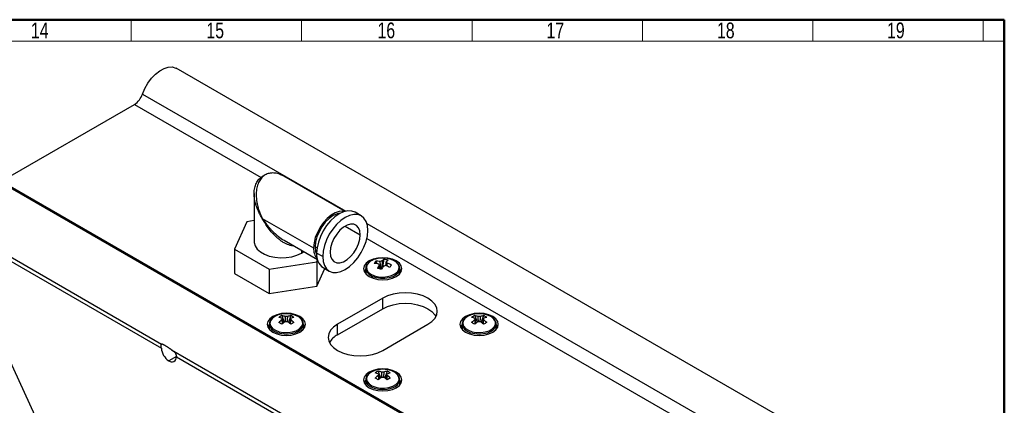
# Model space of a CAD drawing. Header units: millimetres. Extents: x 25 to 410, y 10 to 287.
# Tile 21 of 21: x 295 to 410, y 242 to 287. Entities that reach past the tile are written whole.
import ezdxf

# ---------------------------------------------------------------- set-up
doc = ezdxf.new("R2010")
doc.units = ezdxf.units.MM
doc.styles.add('SLDTEXTSTYLE0', font='TXT', dxfattribs={"width": 0.75})

msp = doc.modelspace()

# ---------------------------------------------------------------- linework, layer by layer
at = {"color": 7, "linetype": 'Continuous', "lineweight": 50}
for p, q in [((25.0788, 287.2148), (410.0788, 287.2148)), ((410.0788, 287.2148), (410.0788, 10.2148))]:
    msp.add_line(p, q, dxfattribs=at)
at = {"color": 7, "linetype": 'Continuous', "lineweight": 18}
for p, q in [((307.61, 287.1823), (307.61, 284.6823)), ((327.61, 287.1823), (327.61, 284.6823)), ((347.61, 287.1823), (347.61, 284.6823)), ((367.61, 287.1823), (367.61, 284.6823)), ((387.61, 287.1823), (387.61, 284.6823)), ((407.61, 287.1823), (407.61, 284.6823)), ((287.61, 284.6823), (307.61, 284.6823)), ((307.61, 284.6823), (327.61, 284.6823)), ((327.61, 284.6823), (347.61, 284.6823)), ((347.61, 284.6823), (367.61, 284.6823)), ((407.61, 284.6823), (367.61, 284.6823)), ((410.0788, 284.6823), (407.61, 284.6823))]:
    msp.add_line(p, q, dxfattribs=at)
at = {"color": 7, "linetype": 'Continuous', "lineweight": 25}
for p, q in [((404.8223, 228.4348), (312.8985, 281.5013)), ((292.3856, 268.2509), (307.9913, 277.2598)), ((382.902, 215.7804), (290.9781, 268.847)), ((292.3856, 268.2509), (384.3095, 215.1844)), ((323.3447, 268.9801), (322.9904, 268.7756)), ((332.7073, 264.6895), (325.5315, 268.8151)), ((322.0407, 266.7954), (322.0407, 261.122)), ((321.2, 263.474), (319.717, 260.2528)), ((322.0407, 263.6051), (321.2, 263.474)), ((322.9973, 263.8754), (329.0199, 260.4127)), ((334.5996, 264.1783), (333.891, 264.5856)), ((287.3721, 262.8539), (311.1807, 249.1096)), ((287.6373, 262.1969), (311.1495, 248.6236)), ((325.5514, 261.3059), (329.4674, 259.0545)), ((319.717, 260.2528), (323.8078, 257.9009)), ((319.717, 260.2528), (319.717, 257.3949)), ((287.6373, 259.5898), (296.3052, 240.6979)), ((327.5935, 259.798), (327.8643, 259.9762)), ((330.0842, 259.3934), (329.3756, 259.8008)), ((329.3815, 258.77), (329.4847, 258.9941)), ((337.2775, 259.0618), (337.112, 258.1247)), ((337.8747, 259.1216), (337.7975, 259.1367)), ((338.3215, 258.9708), (337.8737, 259.1218)), ((323.8078, 257.9009), (329.3815, 258.77)), ((323.8078, 257.9009), (323.8078, 255.043)), ((329.3815, 258.77), (329.3815, 255.9121)), ((329.3815, 255.9121), (330.3334, 257.9798)), ((330.1528, 258.0837), (330.8613, 257.6763)), ((335.1348, 257.9762), (335.1348, 257.3629)), ((336.3171, 258.8327), (336.4553, 258.5545)), ((339.1348, 257.3629), (339.1348, 257.9762)), ((319.717, 257.3949), (323.8078, 255.043)), ((323.8078, 255.043), (329.3815, 255.9121)), ((337.1348, 254.4882), (331.8315, 251.4267)), ((337.1348, 253.2634), (337.1348, 254.4882)), ((331.8315, 250.2019), (337.1348, 253.2634)), ((325.3015, 252.4546), (325.5724, 251.6707)), ((326.3406, 252.4546), (326.0697, 251.6707)), ((347.9289, 252.4546), (348.1999, 251.6707)), ((348.968, 252.4546), (348.6971, 251.6707)), ((323.8211, 251.4449), (323.8211, 250.8316)), ((327.8211, 250.8316), (327.8211, 251.4449)), ((331.8315, 250.2019), (331.8315, 251.4267)), ((337.1348, 248.3652), (342.4381, 251.4267)), ((346.4485, 251.4449), (346.4485, 250.8316)), ((350.4485, 250.8316), (350.4485, 251.4449)), ((312.354, 248.4322), (379.296, 209.7874)), ((312.9154, 247.6041), (379.5612, 209.1303)), ((336.6152, 245.9234), (336.8862, 245.1394)), ((337.6543, 245.9234), (337.3834, 245.1394)), ((335.1348, 244.9137), (335.1348, 244.3004)), ((339.1348, 244.3004), (339.1348, 244.9137))]:
    msp.add_line(p, q, dxfattribs=at)
at = {"color": 8, "linetype": 'Continuous', "lineweight": 25}
for p, q in [((308.9385, 278.4803), (332.7912, 264.7104)), ((307.9913, 277.2598), (322.8638, 268.6741)), ((332.7266, 262.9664), (334.4946, 261.9499)), ((335.2629, 263.2835), (400.8623, 225.4138)), ((335.2648, 261.5152), (399.9151, 224.1933)), ((327.5935, 260.1319), (327.5935, 259.798)), ((329.4202, 260.3862), (329.1963, 260.5149)), ((335.5438, 258.716), (335.5438, 258.8764)), ((337.8737, 259.1218), (337.6716, 259.1628)), ((324.2301, 252.1906), (324.2301, 252.3452)), ((346.8575, 252.1906), (346.8575, 252.3452)), ((312.9093, 247.646), (312.0325, 247.1399)), ((335.5438, 245.6593), (335.5438, 245.8139))]:
    msp.add_line(p, q, dxfattribs=at)
at = {"color": 7, "linetype": 'Continuous', "lineweight": 25, "flags": 128}
for points in [[(308.9385, 278.4803), (309.2126, 279.1329), (309.5684, 279.7575), (309.9909, 280.3278), (310.4623, 280.8197), (310.9625, 281.2125), (311.4707, 281.4896), (311.9652, 281.6394), (312.4253, 281.6554), (312.8315, 281.5371), (312.8985, 281.5013)], [(332.65, 264.6733), (332.4601, 264.7049), (332.0221, 264.6767), (331.5531, 264.5202), (331.0736, 264.2423), (330.6046, 263.8551), (330.1666, 263.3756), (329.7787, 262.8246), (329.4579, 262.2264), (329.2182, 261.607), (329.07, 260.9935), (329.0199, 260.4127)], [(333.891, 264.5856), (333.4921, 264.7328), (333.0346, 264.7506), (332.5381, 264.6371), (332.0219, 264.3967), (331.5056, 264.0386), (331.0092, 263.5766), (330.5517, 263.0285), (330.1507, 262.4152), (329.8216, 261.7605), (329.5771, 261.0893), (329.4265, 260.4276), (329.3756, 259.8008)], [(332.1721, 264.4788), (331.7844, 264.4033), (331.3133, 264.1917), (330.8423, 263.8572), (330.3948, 263.4166), (329.9934, 262.8921), (329.6582, 262.31), (329.406, 261.6993), (329.2494, 261.0908), (329.1963, 260.5149)], [(335.3767, 262.4612), (335.3258, 263.0291), (335.1753, 263.5162), (334.9307, 263.9038), (334.6016, 264.1771), (334.2006, 264.3254), (333.7431, 264.3432), (333.2467, 264.2297), (332.7304, 263.9893), (332.2142, 263.6312), (331.7178, 263.1692), (331.2603, 262.6211), (330.8592, 262.0079), (330.5302, 261.3531), (330.2856, 260.682), (330.135, 260.0203), (330.0842, 259.3934)], [(330.0842, 259.3934), (330.135, 258.8255), (330.2856, 258.3384), (330.5302, 257.9507), (330.8592, 257.6775), (331.2603, 257.5291), (331.7178, 257.5114), (332.2142, 257.6249), (332.7304, 257.8653), (333.2467, 258.2233), (333.7431, 258.6853), (334.2006, 259.2335), (334.6016, 259.8467), (334.9307, 260.5015), (335.1753, 261.1726), (335.3258, 261.8343), (335.3767, 262.4612)], [(334.4946, 261.9499), (334.4433, 262.4087), (334.2925, 262.7814), (334.0509, 263.0464), (333.7326, 263.1882), (333.356, 263.1986), (332.9431, 263.077), (332.5178, 262.8305), (332.1048, 262.4734), (331.7283, 262.0264), (331.4099, 261.5155), (331.1683, 260.9705), (331.0175, 260.4229), (330.9663, 259.9047)], [(330.9663, 259.9047), (331.0175, 259.4459), (331.1683, 259.0732), (331.4099, 258.8082), (331.7283, 258.6664), (332.1048, 258.656), (332.5178, 258.7776), (332.9431, 259.0241), (333.356, 259.3812), (333.7326, 259.8282), (334.0509, 260.339), (334.2925, 260.8841), (334.4433, 261.4316), (334.4946, 261.9499)], [(322.0407, 261.122), (322.0455, 261.02), (322.1532, 260.6327), (322.398, 260.2668), (322.7692, 259.9383), (323.2506, 259.6615), (323.8212, 259.4486), (324.456, 259.3088), (325.1272, 259.2482), (325.8057, 259.2695), (326.4616, 259.3718), (327.0663, 259.5506), (327.5935, 259.798)], [(329.1963, 260.5149), (329.2494, 260.0006), (329.3802, 259.6229)], [(335.5438, 258.8764), (335.1862, 258.6074), (334.9614, 258.2941), (334.8848, 257.958), (334.9614, 257.6218), (335.1862, 257.3085), (335.5438, 257.0395), (336.0098, 256.8331), (336.5524, 256.7033), (337.1348, 256.6591), (337.7171, 256.7033), (338.2598, 256.8331), (338.7258, 257.0395)], [(338.7258, 257.0395), (339.0833, 257.3085), (339.3081, 257.6218), (339.3848, 257.958), (339.3081, 258.2941), (339.0833, 258.6074), (338.7258, 258.8764), (338.2598, 259.0828), (337.7171, 259.2126), (337.1348, 259.2569), (336.5524, 259.2126), (336.0098, 259.0828), (335.5438, 258.8764)], [(335.152, 257.9595), (334.9614, 257.6817), (334.9482, 257.6518)], [(339.3214, 257.6518), (339.3081, 257.6817), (339.1348, 257.9406)], [(342.4381, 251.4267), (342.9044, 251.7547), (343.251, 252.129), (343.4644, 252.5351), (343.5364, 252.9575), (343.4644, 253.3798), (343.251, 253.7859), (342.9044, 254.1602), (342.4381, 254.4882), (341.8698, 254.7574), (341.2215, 254.9575), (340.518, 255.0807), (339.7864, 255.1223), (339.0548, 255.0807), (338.3514, 254.9575), (337.703, 254.7574), (337.1348, 254.4882)], [(337.1348, 253.2634), (337.703, 253.5326), (338.3514, 253.7327), (339.0548, 253.8559), (339.7864, 253.8975), (340.518, 253.8559), (341.2215, 253.7327), (341.8698, 253.5326), (342.4381, 253.2634), (342.9044, 252.9354), (343.251, 252.5611), (343.3832, 252.3451)], [(324.2301, 252.3452), (323.8725, 252.0761), (323.6477, 251.7629), (323.5711, 251.4267), (323.6477, 251.0905), (323.8725, 250.7772), (324.2301, 250.5082), (324.6961, 250.3018), (325.2387, 250.1721), (325.8211, 250.1278), (326.4034, 250.1721), (326.9461, 250.3018), (327.4121, 250.5082)], [(327.4121, 250.5082), (327.7696, 250.7772), (327.9944, 251.0905), (328.0711, 251.4267), (327.9944, 251.7629), (327.7696, 252.0761), (327.4121, 252.3452), (326.9461, 252.5516), (326.4034, 252.6813), (325.8211, 252.7256), (325.2387, 252.6813), (324.6961, 252.5516), (324.2301, 252.3452)], [(325.2842, 252.6315), (324.8768, 252.5328), (324.4587, 252.3498)], [(346.8575, 252.3452), (346.4999, 252.0761), (346.2751, 251.7629), (346.1985, 251.4267), (346.2751, 251.0905), (346.4999, 250.7772), (346.8575, 250.5082), (347.3235, 250.3018), (347.8661, 250.1721), (348.4485, 250.1278), (349.0308, 250.1721), (349.5735, 250.3018), (350.0395, 250.5082)], [(350.0395, 250.5082), (350.397, 250.7772), (350.6218, 251.0905), (350.6985, 251.4267), (350.6218, 251.7629), (350.397, 252.0761), (350.0395, 252.3452), (349.5735, 252.5516), (349.0308, 252.6813), (348.4485, 252.7256), (347.8661, 252.6813), (347.3235, 252.5516), (346.8575, 252.3452)], [(347.9117, 252.6315), (347.5042, 252.5328), (347.0861, 252.3498)], [(323.8211, 251.4093), (323.6477, 251.1505), (323.6345, 251.1205)], [(328.0077, 251.1205), (327.9944, 251.1505), (327.8211, 251.4093)], [(331.8315, 251.4267), (331.3651, 251.0986), (331.0186, 250.7244), (330.8052, 250.3183), (330.7331, 249.8959), (330.8052, 249.4736), (331.0186, 249.0675), (331.3651, 248.6932), (331.8315, 248.3652), (332.3997, 248.0959), (333.0481, 247.8959), (333.7515, 247.7727), (334.4831, 247.7311), (335.2147, 247.7727), (335.9182, 247.8959), (336.5665, 248.0959), (337.1348, 248.3652)], [(346.4485, 251.4093), (346.2751, 251.1505), (346.2619, 251.1205)], [(350.6351, 251.1205), (350.6218, 251.1505), (350.4485, 251.4093)], [(338.7258, 243.977), (339.0833, 244.246), (339.3081, 244.5593), (339.3848, 244.8954), (339.3081, 245.2316), (339.0833, 245.5449), (338.7258, 245.8139), (338.2598, 246.0203), (337.7171, 246.1501), (337.1348, 246.1943), (336.5524, 246.1501), (336.0098, 246.0203), (335.5438, 245.8139)], [(335.5438, 245.8139), (335.1862, 245.5449), (334.9614, 245.2316), (334.8848, 244.8954), (334.9614, 244.5593), (335.1862, 244.246), (335.5438, 243.977), (336.0098, 243.7706), (336.5524, 243.6408), (337.1348, 243.5965), (337.7171, 243.6408), (338.2598, 243.7706), (338.7258, 243.977)], [(336.5979, 246.1003), (336.1905, 246.0016), (335.7724, 245.8185)], [(335.1348, 244.8781), (334.9614, 244.6192), (334.9482, 244.5892)], [(339.3214, 244.5892), (339.3081, 244.6192), (339.1348, 244.8781)]]:
    msp.add_lwpolyline(points, dxfattribs=at)
at = {"color": 8, "linetype": 'Continuous', "lineweight": 25, "flags": 128}
for points in [[(336.5979, 259.1628), (336.3387, 259.1075), (335.8948, 258.9459), (335.5429, 258.7212), (335.3091, 258.4501), (335.2107, 258.1525), (335.2549, 257.8507), (335.4386, 257.567), (335.7481, 257.3223), (336.1604, 257.135), (336.645, 257.0188), (337.1659, 256.9825), (337.6845, 257.0285), (338.1624, 257.1537), (338.564, 257.3486), (338.8596, 257.5989), (339.0273, 257.8859), (339.0546, 258.1884), (338.9396, 258.4839), (338.6907, 258.7506), (338.3264, 258.9686), (338.3215, 258.9708)], [(335.1348, 257.975), (335.1516, 257.8265), (335.2863, 257.5353), (335.547, 257.2742), (335.9158, 257.0609), (336.3677, 256.9099), (336.8719, 256.8316), (337.394, 256.8314), (337.8985, 256.9091), (338.3509, 257.0596), (338.7204, 257.2725), (338.9818, 257.5334), (339.1174, 257.8245), (339.1347, 257.9646)], [(324.4587, 252.3498), (324.1416, 252.1084), (323.9491, 251.8267), (323.8955, 251.5253), (323.9846, 251.2268), (324.21, 250.9533), (324.5548, 250.725), (324.9936, 250.5588), (325.4937, 250.4672), (326.0181, 250.4569), (326.5279, 250.5286), (326.9853, 250.677), (327.3563, 250.8912), (327.6134, 251.1553), (327.7377, 251.4496), (327.7198, 251.7523), (327.561, 252.041), (327.2733, 252.2943), (326.8778, 252.4934), (326.4039, 252.6235), (326.3579, 252.6315)], [(347.0861, 252.3498), (346.769, 252.1084), (346.5766, 251.8267), (346.5229, 251.5253), (346.612, 251.2268), (346.8374, 250.9533), (347.1822, 250.725), (347.621, 250.5588), (348.1211, 250.4672), (348.6455, 250.4569), (349.1553, 250.5286), (349.6127, 250.677), (349.9837, 250.8912), (350.2409, 251.1553), (350.3651, 251.4496), (350.3472, 251.7523), (350.1884, 252.041), (349.9007, 252.2943), (349.5052, 252.4934), (349.0313, 252.6235), (348.9853, 252.6315)], [(323.8213, 251.4627), (323.8211, 251.4449), (323.8892, 251.1461), (324.089, 250.8677), (324.4069, 250.6285), (324.8211, 250.4451), (325.3034, 250.3297), (325.8211, 250.2904), (326.3387, 250.3297), (326.8211, 250.4451), (327.2353, 250.6285), (327.5531, 250.8677), (327.7529, 251.1461), (327.8211, 251.4449), (327.8207, 251.4675)], [(346.4487, 251.4627), (346.4485, 251.4449), (346.5166, 251.1461), (346.7164, 250.8677), (347.0343, 250.6285), (347.4485, 250.4451), (347.9308, 250.3297), (348.4485, 250.2904), (348.9661, 250.3297), (349.4485, 250.4451), (349.8627, 250.6285), (350.1805, 250.8677), (350.3803, 251.1461), (350.4485, 251.4449), (350.4481, 251.4675)], [(335.7724, 245.8185), (335.4553, 245.5772), (335.2628, 245.2954), (335.2092, 244.9941), (335.2983, 244.6956), (335.5237, 244.422), (335.8685, 244.1937), (336.3073, 244.0276), (336.8074, 243.9359), (337.3318, 243.9256), (337.8416, 243.9973), (338.299, 244.1458), (338.67, 244.36), (338.9272, 244.624), (339.0514, 244.9183), (339.0335, 245.221), (338.8747, 245.5097), (338.587, 245.763), (338.1915, 245.9621), (337.7176, 246.0922), (337.6716, 246.1003)], [(335.135, 244.9314), (335.1348, 244.9137), (335.2029, 244.6149), (335.4027, 244.3364), (335.7206, 244.0973), (336.1348, 243.9138), (336.6171, 243.7984), (337.1348, 243.7591), (337.6524, 243.7984), (338.1348, 243.9138), (338.549, 244.0973), (338.8668, 244.3364), (339.0666, 244.6149), (339.1348, 244.9137), (339.1344, 244.9362)]]:
    msp.add_lwpolyline(points, dxfattribs=at)
at = {"color": 7, "linetype": 'Continuous', "lineweight": 25}
for centre, radius, start, end in [((306.7361, 279.2118), 2.3207, 302.742781, 341.626775), ((330.8519, 260.2999), 1.8354, 176.477884, 220.328029), ((331.1571, 259.5726), 1.796, 172.701814, 235.999045), ((337.1348, 255.9574), 3.25, 80.492491, 99.507509), ((337.1178, 258.1283), 0.741, 94.211936, 112.618046), ((338.06, 257.9846), 1.3313, 125.996049, 138.46774), ((336.8295, 256.144), 2.952, 71.766911, 81.270755), ((338.5356, 257.8706), 1.3313, 125.996049, 138.46774), ((337.586, 257.7116), 1.6931, 138.538238, 150.003112), ((336.254, 255.4157), 3.1453, 83.037292, 92.448983), ((336.4515, 255.6903), 3.1453, 83.037292, 92.448983), ((341.1758, 255.7731), 5.1658, 149.374324, 154.417984), ((335.2201, 251.5474), 6.5851, 74.390576, 78.647091), ((336.8746, 258.6084), 0.2495, 196.442013, 234.739482), ((341.6514, 255.6591), 5.1658, 149.374324, 154.417984), ((337.1517, 259.0297), 0.741, 274.211936, 292.618046), ((336.051, 254.4973), 4.0902, 62.298837, 70.197162), ((337.395, 258.5496), 0.2495, 16.442013, 54.739482), ((336.2486, 254.7719), 4.0902, 62.298837, 70.197162), ((370.5246, 234.8963), 40.0029, 144.028452, 144.512897), ((326.2444, 250.4008), 2.26, 114.659426, 125.335198), ((324.499, 250.1681), 2.122, 66.883126, 78.079897), ((327.7565, 248.685), 4.0873, 126.379404, 133.608639), ((325.8211, 249.4262), 3.25, 80.492491, 99.507509), ((324.8632, 250.3783), 2.122, 66.883126, 78.079897), ((325.4908, 252.0478), 0.1742, 155.578179, 204.421821), ((325.8211, 251.4756), 0.8635, 81.694021, 98.305979), ((326.7789, 250.3783), 2.122, 101.920103, 113.116874), ((327.1431, 250.1681), 2.122, 101.920103, 113.116874), ((326.1514, 252.0478), 0.1742, 335.578179, 24.421821), ((323.8857, 248.685), 4.0873, 46.391361, 53.620596), ((325.3977, 250.4008), 2.26, 54.664802, 65.340574), ((348.8718, 250.4008), 2.26, 114.659426, 125.335198), ((347.1265, 250.1681), 2.122, 66.883126, 78.079897), ((350.3839, 248.685), 4.0873, 126.379404, 133.608639), ((348.4485, 249.4262), 3.25, 80.492491, 99.507509), ((347.4906, 250.3783), 2.122, 66.883126, 78.079897), ((348.1182, 252.0478), 0.1742, 155.578179, 204.421821), ((348.4485, 251.4756), 0.8635, 81.694021, 98.305979), ((349.4064, 250.3783), 2.122, 101.920103, 113.116874), ((349.7705, 250.1681), 2.122, 101.920103, 113.116874), ((348.7788, 252.0478), 0.1742, 335.578179, 24.421821), ((346.5131, 248.685), 4.0873, 46.391361, 53.620596), ((348.0251, 250.4008), 2.26, 54.664802, 65.340574), ((321.7543, 245.7102), 6.7341, 58.213589, 61.791788), ((328.1206, 248.4748), 4.0873, 126.379404, 133.608639), ((325.8211, 252.6199), 0.8635, 261.694021, 278.305979), ((323.5215, 248.4748), 4.0873, 46.391361, 53.620596), ((329.8878, 245.7102), 6.7341, 118.208212, 121.786411), ((344.3817, 245.7102), 6.7341, 58.213589, 61.791788), ((350.748, 248.4748), 4.0873, 126.379404, 133.608639), ((348.4485, 252.6199), 0.8635, 261.694021, 278.305979), ((346.1489, 248.4748), 4.0873, 46.391361, 53.620596), ((352.5153, 245.7102), 6.7341, 118.208212, 121.786411), ((332.8882, 248.1688), 2.2913, 117.463071, 150.888283), ((313.0774, 248.7663), 1.9332, 184.234032, 237.280198), ((312.3779, 247.5547), 0.5398, 230.217333, 5.253323), ((337.1348, 242.8949), 3.25, 80.492491, 99.507509), ((337.5581, 243.8695), 2.26, 114.659426, 125.335198), ((335.8127, 243.6368), 2.122, 66.883126, 78.079897), ((339.0702, 242.1538), 4.0873, 126.379404, 133.608639), ((333.068, 239.1789), 6.7341, 58.213589, 61.791788), ((336.1769, 243.8471), 2.122, 66.883126, 78.079897), ((339.4343, 241.9435), 4.0873, 126.379404, 133.608639), ((336.8045, 245.5165), 0.1742, 155.578179, 204.421821), ((337.1348, 244.9443), 0.8635, 81.694021, 98.305979), ((337.1348, 246.0887), 0.8635, 261.694021, 278.305979), ((338.0926, 243.8471), 2.122, 101.920103, 113.116874), ((334.8352, 241.9435), 4.0873, 46.391361, 53.620596), ((338.4568, 243.6368), 2.122, 101.920103, 113.116874), ((337.4651, 245.5165), 0.1742, 335.578179, 24.421821), ((335.1994, 242.1538), 4.0873, 46.391361, 53.620596), ((336.7114, 243.8695), 2.26, 54.664802, 65.340574), ((341.2015, 239.1789), 6.7341, 118.208212, 121.786411)]:
    msp.add_arc(centre, radius, start, end, dxfattribs=at)
for points, knots in [([(322.9973, 263.8754), (322.907, 264.022), (322.7385, 264.2955), (322.5416, 264.6935), (322.397, 265.0363), (322.2306, 265.5029), (322.0843, 266.0846), (322.0204, 266.8021), (322.0802, 267.4509), (322.2731, 268.0192), (322.5711, 268.4787), (322.8515, 268.6774), (322.988, 268.7742)], [0, 0, 0, 0, 0.08762088, 0.16341072, 0.22737099, 0.27950641, 0.42097705, 0.54282541, 0.66981585, 0.78702316, 0.89631793, 1, 1, 1, 1]), ([(325.5314, 268.8148), (325.33, 268.9167), (324.9419, 269.1132), (324.351, 269.2244), (323.8094, 269.1874), (323.3298, 269.0019), (322.9264, 268.6754), (322.6048, 268.2135), (322.4201, 267.7305), (322.3264, 267.2918), (322.2872, 266.9466), (322.2775, 266.5922), (322.2946, 266.2273), (322.3418, 265.8321), (322.4379, 265.3376), (322.6286, 264.6677), (322.8613, 264.1677), (322.9973, 263.8754)], [0, 0, 0, 0, 0.08670308, 0.16716134, 0.2421931, 0.31337658, 0.38453306, 0.4595556, 0.5400231, 0.5827719, 0.62733954, 0.66750321, 0.71101703, 0.75792773, 0.80827254, 0.88789431, 1, 1, 1, 1]), ([(322.9973, 263.8754), (323.1082, 263.7076), (323.3148, 263.395), (323.6355, 262.9835), (323.9224, 262.6525), (324.3232, 262.2296), (324.8506, 261.7743), (325.3178, 261.4149), (325.5504, 261.3068), (325.5516, 261.3063)], [0, 0, 0, 0, 0.16368661, 0.30498391, 0.42389614, 0.52043369, 0.77974288, 0.99881378, 1, 1, 1, 1]), ([(326.7021, 260.6444), (326.6591, 260.6428), (326.4134, 260.6341), (326.0459, 260.7662), (325.6231, 260.9596), (325.3045, 261.1523), (324.9931, 261.378), (324.6853, 261.6371), (324.3664, 261.945), (323.9849, 262.3669), (323.4995, 262.9961), (323.1829, 263.5505), (322.9973, 263.8754)], [0, 0, 0, 0, 0.02879252, 0.16448999, 0.23837977, 0.31665911, 0.38820207, 0.46657434, 0.55187326, 0.6441742, 0.79145189, 1, 1, 1, 1]), ([(336.6132, 259.1626), (336.4678, 259.1337), (336.164, 259.0733), (335.7664, 258.8963), (335.4337, 258.6592), (335.2248, 258.3783), (335.1284, 258.1378), (335.1443, 258.0065), (335.1483, 257.974)], [0, 0, 0, 0, 0.17967176, 0.37524907, 0.57257675, 0.77057777, 0.94306786, 1, 1, 1, 1]), ([(337.0634, 258.8674), (337.062, 258.8306), (337.0511, 258.5291), (337.039, 258.2046), (337.0278, 257.9162), (337.0269, 257.8934)], [0, 0, 0, 0, 0.11337715, 0.93001862, 1, 1, 1, 1]), ([(339.126, 257.9627), (339.129, 257.9792), (339.1513, 258.0981), (339.0711, 258.3221), (338.89, 258.5979), (338.6347, 258.8184), (338.415, 258.9192), (338.3221, 258.9618)], [0, 0, 0, 0, 0.040745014, 0.294322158, 0.546520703, 0.80819413, 1, 1, 1, 1]), ([(336.7494, 257.9515), (336.7444, 258.0694), (336.738, 258.2203), (336.7319, 258.3716), (336.7306, 258.4047)], [0, 0, 0, 0, 0.78165457, 1, 1, 1, 1]), ([(336.9207, 257.8681), (336.9186, 257.8902), (336.8915, 258.1694), (336.8624, 258.4841), (336.836, 258.7767), (336.8328, 258.8124)], [0, 0, 0, 0, 0.06998138, 0.88662285, 1, 1, 1, 1]), ([(337.5224, 258.308), (337.5267, 258.4197), (337.5323, 258.5683), (337.5377, 258.7166), (337.539, 258.7533)], [0, 0, 0, 0, 0.75215248, 1, 1, 1, 1]), ([(337.6343, 258.6202), (337.6311, 258.5861), (337.6202, 258.4704), (337.6088, 258.3549), (337.6008, 258.2735)], [0, 0, 0, 0, 0.295040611, 1, 1, 1, 1]), ([(324.4441, 252.3438), (324.3822, 252.3051), (324.2023, 252.1926), (323.9898, 251.9722), (323.8412, 251.7077), (323.8376, 251.5354), (323.836, 251.4642)], [0, 0, 0, 0, 0.17277126, 0.50196298, 0.79421593, 1, 1, 1, 1]), ([(325.3322, 252.1198), (325.3346, 252.0834), (325.3487, 251.8759), (325.3634, 251.668), (325.3756, 251.4964)], [0, 0, 0, 0, 0.17495451, 1, 1, 1, 1]), ([(325.3689, 251.4908), (325.359, 251.6189), (325.3465, 251.7804), (325.3346, 251.9423), (325.3322, 251.9757)], [0, 0, 0, 0, 0.79319241, 1, 1, 1, 1]), ([(325.7362, 251.7569), (325.7252, 251.9117), (325.7117, 252.1028), (325.6988, 252.2937), (325.6963, 252.33)], [0, 0, 0, 0, 0.809707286, 1, 1, 1, 1]), ([(325.9458, 252.33), (325.9433, 252.2937), (325.9305, 252.1041), (325.9171, 251.9143), (325.9062, 251.7609)], [0, 0, 0, 0, 0.19161905, 1, 1, 1, 1]), ([(326.2668, 251.4962), (326.2697, 251.5369), (326.282, 251.7086), (326.2962, 251.9163), (326.3075, 252.0834), (326.31, 252.1198)], [0, 0, 0, 0, 0.19543126, 0.82514904, 1, 1, 1, 1]), ([(326.31, 251.9757), (326.3075, 251.9423), (326.2956, 251.7804), (326.2832, 251.6189), (326.2733, 251.4908)], [0, 0, 0, 0, 0.20680759, 1, 1, 1, 1]), ([(327.8047, 251.4721), (327.806, 251.5242), (327.8099, 251.6796), (327.684, 251.9257), (327.4528, 252.1865), (327.1173, 252.4024), (326.7313, 252.5604), (326.4443, 252.61), (326.3164, 252.6322)], [0, 0, 0, 0, 0.09121045, 0.2719821, 0.45555938, 0.64696571, 0.84262364, 1, 1, 1, 1]), ([(347.0716, 252.3438), (347.0096, 252.3051), (346.8298, 252.1926), (346.6172, 251.9722), (346.4686, 251.7077), (346.465, 251.5354), (346.4635, 251.4642)], [0, 0, 0, 0, 0.172771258, 0.501962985, 0.794215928, 1, 1, 1, 1]), ([(347.9596, 252.1198), (347.962, 252.0834), (347.9761, 251.8759), (347.9908, 251.668), (348.003, 251.4964)], [0, 0, 0, 0, 0.17495451, 1, 1, 1, 1]), ([(347.9963, 251.4908), (347.9864, 251.6189), (347.9739, 251.7804), (347.962, 251.9423), (347.9596, 251.9757)], [0, 0, 0, 0, 0.79319241, 1, 1, 1, 1]), ([(348.3636, 251.7569), (348.3527, 251.9117), (348.3391, 252.1028), (348.3262, 252.2937), (348.3237, 252.33)], [0, 0, 0, 0, 0.80970729, 1, 1, 1, 1]), ([(348.5732, 252.33), (348.5708, 252.2937), (348.5579, 252.1041), (348.5445, 251.9143), (348.5336, 251.7609)], [0, 0, 0, 0, 0.19161905, 1, 1, 1, 1]), ([(348.8942, 251.4962), (348.8971, 251.5369), (348.9094, 251.7086), (348.9236, 251.9163), (348.9349, 252.0834), (348.9374, 252.1198)], [0, 0, 0, 0, 0.19543126, 0.82514904, 1, 1, 1, 1]), ([(348.9374, 251.9757), (348.9349, 251.9423), (348.923, 251.7804), (348.9106, 251.6189), (348.9007, 251.4908)], [0, 0, 0, 0, 0.20680759, 1, 1, 1, 1]), ([(350.4321, 251.4721), (350.4334, 251.5242), (350.4374, 251.6796), (350.3114, 251.9257), (350.0802, 252.1865), (349.7447, 252.4024), (349.3587, 252.5604), (349.0717, 252.61), (348.9438, 252.6322)], [0, 0, 0, 0, 0.09121045, 0.2719821, 0.45555938, 0.64696571, 0.84262364, 1, 1, 1, 1]), ([(311.1495, 248.6236), (311.1488, 248.6434), (311.1473, 248.6831), (311.1457, 248.7387), (311.1446, 248.7911), (311.1439, 248.84), (311.1438, 248.8852), (311.1442, 248.9267), (311.1451, 248.9643), (311.1471, 249.0075), (311.1508, 249.0507), (311.1578, 249.0854), (311.167, 249.1062), (311.1761, 249.1084), (311.1807, 249.1096)], [0, 0, 0, 0, 0.060838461, 0.121772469, 0.183003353, 0.244729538, 0.307144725, 0.370436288, 0.434783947, 0.50035874, 0.623385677, 0.75063261, 0.87429148, 1, 1, 1, 1]), ([(311.5925, 248.9272), (311.5766, 248.9363), (311.5448, 248.9544), (311.4997, 248.979), (311.4569, 249.0015), (311.4166, 249.0217), (311.379, 249.0397), (311.344, 249.0555), (311.2979, 249.0752), (311.2474, 249.094), (311.202, 249.1072), (311.1878, 249.1088), (311.1807, 249.1096)], [0, 0, 0, 0, 0.07174738, 0.14319172, 0.21443572, 0.28558294, 0.35673738, 0.42800299, 0.49948325, 0.66544623, 0.83185299, 1, 1, 1, 1]), ([(312.354, 248.4322), (312.3321, 248.4464), (312.2886, 248.4747), (312.2229, 248.5183), (312.1572, 248.5624), (312.0916, 248.6066), (312.0262, 248.6508), (311.9501, 248.7018), (311.8641, 248.7588), (311.7698, 248.8197), (311.6782, 248.8768), (311.6211, 248.9104), (311.5925, 248.9272)], [0, 0, 0, 0, 0.08437387, 0.168158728, 0.251513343, 0.33459895, 0.417578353, 0.500614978, 0.625526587, 0.750023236, 0.874662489, 1, 1, 1, 1]), ([(312.354, 248.4322), (312.3742, 248.4189), (312.4144, 248.3924), (312.4721, 248.3507), (312.5272, 248.3078), (312.5982, 248.2475), (312.6796, 248.1681), (312.7596, 248.071), (312.8212, 247.9757), (312.8663, 247.8835), (312.8972, 247.7904), (312.9152, 247.6969), (312.9154, 247.635), (312.9154, 247.6041)], [0, 0, 0, 0, 0.0631982, 0.12581058, 0.18791553, 0.24959338, 0.37683894, 0.49990492, 0.60416612, 0.70555171, 0.80479367, 0.90267213, 1, 1, 1, 1]), ([(335.7578, 245.8125), (335.6959, 245.7738), (335.516, 245.6614), (335.3035, 245.4409), (335.1549, 245.1764), (335.1513, 245.0041), (335.1498, 244.9329)], [0, 0, 0, 0, 0.17277126, 0.50196298, 0.79421593, 1, 1, 1, 1]), ([(336.6459, 245.5885), (336.6483, 245.5522), (336.6624, 245.3446), (336.6771, 245.1367), (336.6893, 244.9652)], [0, 0, 0, 0, 0.17495451, 1, 1, 1, 1]), ([(336.6826, 244.9595), (336.6727, 245.0876), (336.6602, 245.2491), (336.6483, 245.411), (336.6459, 245.4445)], [0, 0, 0, 0, 0.79319241, 1, 1, 1, 1]), ([(337.0499, 245.2256), (337.039, 245.3804), (337.0254, 245.5716), (337.0125, 245.7624), (337.01, 245.7987)], [0, 0, 0, 0, 0.80970729, 1, 1, 1, 1]), ([(337.2595, 245.7987), (337.2571, 245.7624), (337.2442, 245.5729), (337.2308, 245.3831), (337.2199, 245.2296)], [0, 0, 0, 0, 0.19161905, 1, 1, 1, 1]), ([(337.5805, 244.9649), (337.5834, 245.0056), (337.5957, 245.1773), (337.6099, 245.3851), (337.6212, 245.5522), (337.6237, 245.5885)], [0, 0, 0, 0, 0.19543126, 0.82514904, 1, 1, 1, 1]), ([(337.6237, 245.4445), (337.6212, 245.411), (337.6093, 245.2491), (337.5969, 245.0876), (337.587, 244.9595)], [0, 0, 0, 0, 0.20680759, 1, 1, 1, 1]), ([(339.1184, 244.9408), (339.1197, 244.9929), (339.1236, 245.1484), (338.9977, 245.3944), (338.7665, 245.6552), (338.431, 245.8711), (338.045, 246.0292), (337.758, 246.0788), (337.6301, 246.1009)], [0, 0, 0, 0, 0.09121045, 0.2719821, 0.45555938, 0.64696571, 0.84262364, 1, 1, 1, 1])]:
    msp.add_open_spline(points, degree=3, knots=knots, dxfattribs=at)

# ---------------------------------------------------------------- texts
at = {"color": 7, "linetype": 'Continuous', "lineweight": 0, "char_height": 1.85208, "attachment_point": 1, "style": 'SLDTEXTSTYLE0'}
for s, insert in [('14', (295.8429, 286.8809)), ('15', (316.4421, 286.8809)), ('16', (336.5213, 286.8809)), ('17', (356.3529, 286.8809)), ('18', (376.3597, 286.8809)), ('19', (396.3188, 286.8809))]:
    msp.add_mtext(s, dxfattribs=dict(at, insert=insert))

doc.saveas('drawing.dxf')
